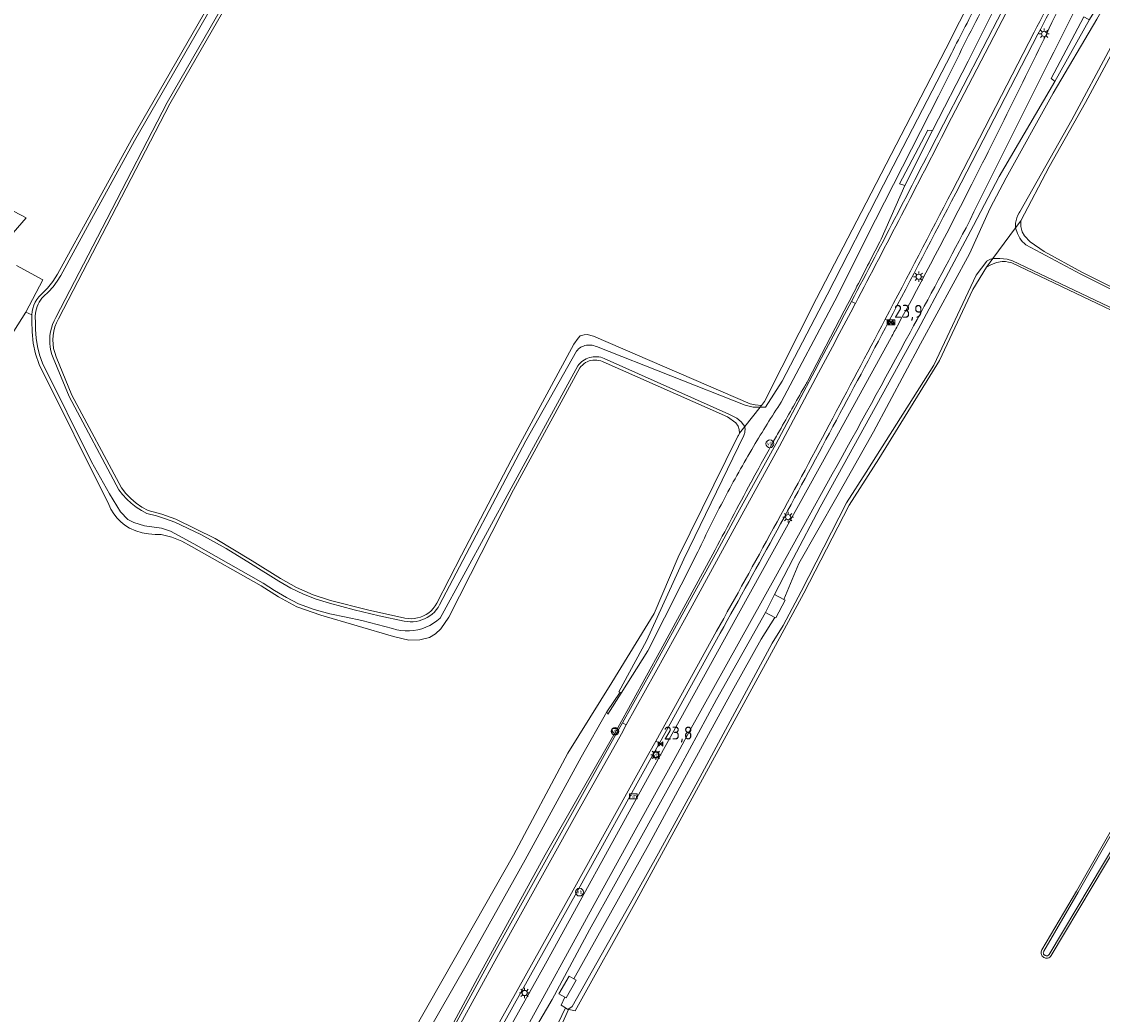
# Model space of a CAD drawing. Header units: metres. Extents: x 125158 to 132124, y 450612 to 454469.
# Tile 112 of 173: x 129247 to 129455, y 452160 to 452352. Entities that reach past the tile are written whole.
import ezdxf
from ezdxf.enums import TextEntityAlignment as Align

# ---------------------------------------------------------------- set-up
doc = ezdxf.new("R2010")
doc.units = ezdxf.units.M
doc.layers.get('0').update_dxf_attribs({"color": 8})
for name, color, linetype, lineweight in [('B-XX-KL-ET_LS_OV_LICHTMAST-S', 8, 'Continuous', 25), ('B-XX-KW-KUNSTWERK_DUIKER-G', 8, 'Continuous', 18), ('B-XX-OG-TERREIN_CULTUURSCHEIDING-GV', 8, 'Continuous', 18), ('B-XX-OG-WATER-GV', 8, 'Continuous', 18), ('B-XX-OG-WATER_SLOOT-GV', 8, 'Continuous', 18), ('B-XX-OG-WEG-GV', 8, 'Continuous', 18), ('B-XX-VH-VERHARDING_BEDRIJFSVLOERPLAAT-GV', 8, 'Continuous', 18), ('B-XX-VW-HECTOMETRERING-S', 8, 'Continuous', 25), ('B-XX-VW-VERKEERSTEKEN_BORD-S', 8, 'Continuous', 25), ('B-XX-VW-VERKEERSTEKEN_DRAAGCONSTRUCTIE-S', 8, 'Continuous', 25)]:
    doc.layers.add(name, color=color, linetype=linetype, lineweight=lineweight)
doc.layers.add('TOPOT30', color=1, linetype='Continuous')
doc.styles.add('ISO', font='iso', dxfattribs={"height": 5})
doc.styles.add('NLCS-ISO', font='NLCS-ISO.ttf')

# ---------------------------------------------------------------- blocks, each defined once
blk = doc.blocks.new('SIE-WEG_VERKEERSBORD-SO')
at = {"color": 0, "linetype": 'ByBlock', "lineweight": 18}
blk.add_lwpolyline([(-1.125, -1.125), (1.125, -1.125), (1.125, 1.125), (-1.125, 1.125)], close=True, dxfattribs=at)
at = {"color": 0, "linetype": 'ByBlock', "lineweight": 18, "style": 'NLCS-ISO'}
blk.add_text('vb', height=1.5, dxfattribs=at).set_placement((0, 0), align=Align.MIDDLE_CENTER)
blk = doc.blocks.new('SKL-ET_OV_LICHTMAST-SO')
at = {"color": 0, "linetype": 'ByBlock', "lineweight": 18}
for points in [[(-1.25, 0), (-2, 0)], [(-1.41, 1.41), (-0.88, 0.88)], [(0, 2), (0, 1.25)], [(0.88, 0.88), (1.41, 1.41)], [(2, 0), (1.25, 0)], [(-1.41, -1.41), (-0.88, -0.88)], [(0, -1.25), (0, -2)], [(0.88, -0.88), (1.41, -1.41)]]:
    blk.add_lwpolyline(points, dxfattribs=at)
blk.add_circle((0, 0), 1, dxfattribs=at)
blk = doc.blocks.new('SIE-WEG_PAAL_VERKEERSBORD-SO')
at = {"color": 0, "linetype": 'ByBlock', "lineweight": 18}
blk.add_circle((0, 0), 1.5, dxfattribs=at)
at = {"color": 0, "linetype": 'ByBlock', "lineweight": 18, "style": 'NLCS-ISO'}
blk.add_text('vb', height=1.5, dxfattribs=at).set_placement((0, 0.13), align=Align.MIDDLE_CENTER)
blk = doc.blocks.new('SIE-WEG_PAAL_HECTOMETERPAAL-SO')
at = {"color": 0, "linetype": 'ByBlock', "lineweight": 18}
blk.add_lwpolyline([(-1.44375, -0.94375), (1.44375, -0.94375), (1.44375, 0.94375), (-1.44375, 0.94375)], close=True, dxfattribs=at)
at = {"color": 0, "linetype": 'ByBlock', "lineweight": 18, "style": 'NLCS-ISO'}
blk.add_text('hm', height=1.5, dxfattribs=at).set_placement((0, 0), align=Align.MIDDLE_CENTER)
blk = doc.blocks.new('kilometerpaal')
at = {"color": 0}
for p, q in [((-0.44, 0.44), (0.44, -0.44)), ((-0.44, -0.44), (-0.44, 0.44)), ((0.44, 0.44), (-0.44, -0.44)), ((0.44, -0.44), (0.44, 0.44))]:
    blk.add_line(p, q, dxfattribs=at)
at = {"color": 0, "style": 'ISO'}
blk.add_attdef('KILOMETERPAAL', (0.59, 0.87), '', height=2.5, dxfattribs=at)

msp = doc.modelspace()

# ---------------------------------------------------------------- linework, layer by layer
at = {"layer": 'B-XX-KW-KUNSTWERK_DUIKER-G'}
for points in [[(129362.23, 452222.33), (129359.63, 452218.49)], [(129350.22, 452158.42), (129351.65, 452161.39)]]:
    msp.add_lwpolyline(points, dxfattribs=at)
at = {"layer": 'B-XX-OG-TERREIN_CULTUURSCHEIDING-GV'}
for points in [[(129301.68, 452381.63), (129275.29, 452335.79), (129253.82, 452294.31), (129253.43, 452293.54), (129253.13, 452292.76), (129252.91, 452291.95), (129252.77, 452291.12), (129252.72, 452290.28)], [(129245.72, 452304.64), (129250.81, 452301.88), (129247.52, 452295.65), (129248.66, 452295.1), (129248.73, 452295.72), (129248.87, 452296.34), (129249.07, 452296.94), (129249.33, 452297.52), (129249.65, 452298.06), (129250.02, 452298.57), (129250.44, 452299.04), (129251.68, 452300.24), (129252.74, 452301.54), (129253.64, 452302.97), (129267.89, 452328.92), (129290.48, 452368.16)], [(129252.72, 452290.28), (129252.76, 452289.45), (129252.88, 452288.62), (129253.08, 452287.81), (129253.37, 452287), (129256.39, 452279.62), (129265.95, 452261.7), (129266.79, 452260.64), (129267.75, 452259.65), (129268.8, 452258.77), (129269.93, 452257.99), (129271.1, 452257.35), (129273.78, 452256.63), (129276.49, 452255.67), (129284.02, 452251.94), (129291.2, 452247.63), (129296.68, 452244.24), (129299.74, 452242.5), (129302.94, 452241.09), (129306.28, 452240.02), (129313.44, 452238.18), (129320.66, 452236.59), (129321.27, 452236.5), (129321.88, 452236.48), (129322.48, 452236.52), (129323.08, 452236.62), (129323.66, 452236.78), (129324.23, 452237.01), (129324.76, 452237.29), (129325.27, 452237.63), (129325.73, 452238.01), (129326.15, 452238.45), (129326.53, 452238.93), (129326.85, 452239.45), (129331.62, 452248.75), (129341.15, 452267.04), (129353.27, 452289.46), (129354.1, 452290.59), (129354.49, 452291.04), (129355.27, 452291.26), (129355.84, 452291.29), (129357.08, 452290.98), (129387.33, 452277.91), (129388.27, 452277.71), (129389.48, 452277.62), (129390.09, 452278.39), (129400.1, 452298.27), (129408.74, 452314.87), (129425.06, 452346.41), (129427.69, 452351.66), (129430.36, 452356.89)], [(129242.82, 452316.33), (129247.58, 452313.82), (129243.41, 452308.99)], [(129385.25, 452272.29), (129385.15, 452272.99), (129384.99, 452273.6), (129384.56, 452274.24), (129382.92, 452275.43), (129358.95, 452286.03), (129358.82, 452286.09), (129358.46, 452286.22), (129358.09, 452286.32), (129357.72, 452286.37), (129357.34, 452286.39), (129356.96, 452286.36), (129356.58, 452286.3), (129356.22, 452286.2), (129355.86, 452286.05), (129355.53, 452285.88), (129355.21, 452285.67), (129354.92, 452285.42), (129354.65, 452285.15), (129354.43, 452284.87), (129341.61, 452261.33), (129329.13, 452236.78), (129327.6, 452234.54), (129326.58, 452233.55), (129325.43, 452232.87), (129323.53, 452232.38), (129321.44, 452232.36), (129318.44, 452233.04), (129304.42, 452237.17), (129299.8, 452238.76), (129296.26, 452240.68), (129292.93, 452242.8), (129279.5, 452250.39), (129277.64, 452251.41), (129275.66, 452252.21), (129273.65, 452252.75), (129272.49, 452252.73), (129271.21, 452252.83), (129269.95, 452253.06), (129268.72, 452253.43), (129267.51, 452253.93), (129266.63, 452254.51), (129265.84, 452255.17), (129265.12, 452255.9), (129264.48, 452256.72), (129263.94, 452257.59), (129263.51, 452258.49), (129250.08, 452285.52), (129249.41, 452287.57), (129248.95, 452289.67), (129248.72, 452291.8), (129248.7, 452293.89), (129248.65, 452294.47), (129248.66, 452295.1), (129247.52, 452295.65), (129245.19, 452291.96)], [(129306.39, 452129.53), (129319.35, 452151.74), (129330.43, 452171.18), (129341.6, 452190.83), (129352.09, 452210.54), (129360.57, 452224.18), (129368.75, 452237.48), (129373.41, 452248.37), (129384.95, 452271.68)]]:
    msp.add_lwpolyline(points, dxfattribs=at)
msp.add_arc((129383.51, 452272.76), 1.79, 323.0893, 345.0547, dxfattribs=at)
at = {"layer": 'B-XX-OG-WATER-GV'}
for points in [[(129291.08, 452367.91), (129268.49, 452328.67), (129260.21, 452313.58), (129254.24, 452302.71), (129253.56, 452301.59), (129252.77, 452300.54), (129251.9, 452299.56), (129250.95, 452298.66), (129250.63, 452298.32), (129250.35, 452297.95), (129250.09, 452297.56), (129249.88, 452297.14), (129249.69, 452296.72), (129249.54, 452296.27), (129249.43, 452295.82), (129249.36, 452295.36), (129249.33, 452294.89), (129249.34, 452294.43), (129249.38, 452293.96), (129249.38, 452292.3), (129249.51, 452290.63), (129249.78, 452288.99), (129250.18, 452287.37), (129250.71, 452285.79), (129260.17, 452266.77), (129263.66, 452260.58), (129265.79, 452257.09), (129267.17, 452255.59), (129268.34, 452255.07), (129270.42, 452254.42), (129273.71, 452253.92), (129275.41, 452253.39), (129279.92, 452250.94), (129293.3, 452243.36), (129295.51, 452241.92), (129297.79, 452240.58), (129300.12, 452239.35), (129303.13, 452238.25), (129306.21, 452237.39), (129309.35, 452236.78), (129312.35, 452236.1), (129315.33, 452235.36), (129318.3, 452234.57), (129319.09, 452234.35), (129319.89, 452234.2), (129320.71, 452234.13), (129321.53, 452234.13), (129322.34, 452234.2), (129323.15, 452234.34), (129323.94, 452234.55), (129324.71, 452234.83), (129325.45, 452235.18), (129326.16, 452235.59), (129326.83, 452236.06), (129327.45, 452236.59), (129341.16, 452261.66), (129354.01, 452285.24), (129354.23, 452285.53), (129354.47, 452285.79), (129354.74, 452286.04), (129355.02, 452286.26), (129355.33, 452286.45), (129355.65, 452286.62), (129355.98, 452286.76), (129356.32, 452286.87), (129356.67, 452286.95), (129357.03, 452287.01), (129357.39, 452287.03), (129357.75, 452287.02), (129358.1, 452286.98), (129358.46, 452286.91), (129358.8, 452286.81), (129359.14, 452286.68), (129383.21, 452275.96), (129384.74, 452275.18), (129385.57, 452274.49), (129386.01, 452273.91), (129386.26, 452273.56), (129389.23, 452277.3), (129387.9, 452277.32), (129386.32, 452277.66), (129357.63, 452288.98), (129357.36, 452289.08), (129357.09, 452289.17), (129356.82, 452289.23), (129356.53, 452289.27), (129356.25, 452289.28), (129355.97, 452289.27), (129355.69, 452289.23), (129355.41, 452289.17), (129355.14, 452289.08), (129354.88, 452288.97), (129354.63, 452288.84), (129354.39, 452288.69), (129354.16, 452288.52), (129353.95, 452288.32), (129353.76, 452288.12), (129344.01, 452270.78), (129327.37, 452239.15), (129327.07, 452238.66), (129326.73, 452238.2), (129326.35, 452237.77), (129325.92, 452237.38), (129325.47, 452237.03), (129324.99, 452236.72), (129324.48, 452236.46), (129323.95, 452236.24), (129323.4, 452236.08), (129322.83, 452235.96), (129322.27, 452235.89), (129321.69, 452235.88), (129321.12, 452235.91), (129320.55, 452236), (129315.71, 452237.03), (129310.9, 452238.18), (129306.11, 452239.45), (129303.56, 452240.23), (129301.08, 452241.21), (129298.68, 452242.37), (129296.37, 452243.73), (129290.89, 452247.12), (129286.16, 452250.05), (129281.28, 452252.72), (129276.25, 452255.11), (129274.49, 452255.77), (129272.7, 452256.33), (129270.87, 452256.79), (129269.82, 452257.35), (129268.82, 452258), (129267.87, 452258.74), (129266.99, 452259.55), (129266.18, 452260.43), (129265.45, 452261.37), (129255.85, 452279.36), (129252.81, 452286.78), (129252.56, 452287.47), (129252.36, 452288.18), (129252.22, 452288.9), (129252.14, 452289.64), (129252.12, 452290.37), (129252.17, 452291.11), (129252.27, 452291.83), (129252.44, 452292.55), (129252.67, 452293.25), (129252.95, 452293.93), (129253.29, 452294.58), (129263.12, 452313.58), (129274.76, 452336.08), (129301.16, 452381.93)], [(129479.26, 452288.95), (129451.11, 452302.96), (129440.47, 452308.63), (129440.15, 452308.91), (129439.85, 452309.21), (129439.58, 452309.54), (129439.35, 452309.9), (129439.14, 452310.27), (129438.89, 452310.78), (129438.51, 452311.86), (129434.1, 452305.95), (129434.74, 452305.96), (129435.45, 452305.97), (129436.17, 452305.92), (129436.88, 452305.84), (129437.92, 452305.55), (129474.96, 452287.88)], [(129500.42, 452270.89), (129450.61, 452183.69), (129443.95, 452172.36), (129443.88, 452172.16), (129443.87, 452172.03), (129443.89, 452171.91), (129443.93, 452171.78), (129444.03, 452171.65), (129444.14, 452171.55), (129444.26, 452171.48), (129444.44, 452171.43), (129444.58, 452171.42), (129444.71, 452171.46), (129444.88, 452171.56), (129445.01, 452171.68), (129476.65, 452224.7)]]:
    msp.add_lwpolyline(points, dxfattribs=at)
at = {"layer": 'B-XX-OG-WATER_SLOOT-GV'}
for points in [[(129438.51, 452311.86), (129439.54, 452313.24), (129444.98, 452323.67), (129451.99, 452336.05), (129457.4, 452346.12), (129464.98, 452359.81), (129473.12, 452374.43), (129473.28, 452374.73), (129483.98, 452393.95), (129484.68, 452395.69)], [(129439.22, 452314.79), (129439.34, 452314.97), (129449.37, 452332.73), (129456.9, 452346.73), (129468.39, 452367.69), (129472.42, 452374.81), (129476.61, 452382.21), (129483.22, 452394.35)], [(129301.16, 452381.93), (129274.76, 452336.08), (129263.12, 452313.58), (129253.29, 452294.58), (129252.95, 452293.93), (129252.67, 452293.25), (129252.44, 452292.55), (129252.27, 452291.83), (129252.17, 452291.11), (129252.12, 452290.37), (129252.14, 452289.64), (129252.22, 452288.9), (129252.36, 452288.18), (129252.56, 452287.47), (129252.81, 452286.78), (129255.85, 452279.36), (129265.45, 452261.37), (129266.18, 452260.43), (129266.99, 452259.55), (129267.87, 452258.74), (129268.82, 452258), (129269.82, 452257.35), (129270.87, 452256.79), (129272.7, 452256.33), (129274.49, 452255.77), (129276.25, 452255.11), (129281.28, 452252.72), (129286.16, 452250.05), (129290.89, 452247.12), (129296.37, 452243.73), (129298.68, 452242.37), (129301.08, 452241.21), (129303.56, 452240.23), (129306.11, 452239.45), (129310.9, 452238.18), (129315.71, 452237.03), (129320.55, 452236), (129321.12, 452235.91), (129321.69, 452235.88), (129322.27, 452235.89), (129322.83, 452235.96), (129323.4, 452236.08), (129323.95, 452236.24), (129324.48, 452236.46), (129324.99, 452236.72), (129325.47, 452237.03), (129325.92, 452237.38), (129326.35, 452237.77), (129326.73, 452238.2), (129327.07, 452238.66), (129327.37, 452239.15), (129344.01, 452270.78), (129353.76, 452288.12), (129353.95, 452288.32), (129354.16, 452288.52), (129354.39, 452288.69), (129354.63, 452288.84), (129354.88, 452288.97), (129355.14, 452289.08), (129355.41, 452289.17), (129355.69, 452289.23), (129355.97, 452289.27), (129356.25, 452289.28), (129356.53, 452289.27), (129356.82, 452289.23), (129357.09, 452289.17), (129357.36, 452289.08), (129357.63, 452288.98), (129386.32, 452277.66), (129387.9, 452277.32), (129389.23, 452277.3), (129389.48, 452277.62), (129388.27, 452277.71), (129387.33, 452277.91), (129357.08, 452290.98), (129355.84, 452291.29), (129355.27, 452291.26), (129354.49, 452291.04), (129354.1, 452290.59), (129353.27, 452289.46), (129341.15, 452267.04), (129331.62, 452248.75), (129326.85, 452239.45), (129326.53, 452238.93), (129326.15, 452238.45), (129325.73, 452238.01), (129325.27, 452237.63), (129324.76, 452237.29), (129324.23, 452237.01), (129323.66, 452236.78), (129323.08, 452236.62), (129322.48, 452236.52), (129321.88, 452236.48), (129321.27, 452236.5), (129320.66, 452236.59), (129313.44, 452238.18), (129306.28, 452240.02), (129302.94, 452241.09), (129299.74, 452242.5), (129296.68, 452244.24), (129291.2, 452247.63), (129284.02, 452251.94), (129276.49, 452255.67), (129273.78, 452256.63), (129271.1, 452257.35), (129269.93, 452257.99), (129268.8, 452258.77), (129267.75, 452259.65), (129266.79, 452260.64), (129265.95, 452261.7), (129256.39, 452279.62), (129253.37, 452287), (129253.08, 452287.81), (129252.88, 452288.62), (129252.76, 452289.45), (129252.72, 452290.28), (129252.77, 452291.12), (129252.91, 452291.95), (129253.13, 452292.76), (129253.43, 452293.54), (129253.82, 452294.31), (129275.29, 452335.79), (129301.68, 452381.63)], [(129476.61, 452382.21), (129472.42, 452374.81), (129468.39, 452367.69), (129456.9, 452346.73), (129449.37, 452332.73), (129439.34, 452314.97), (129439.22, 452314.79)], [(129290.48, 452368.16), (129267.89, 452328.92), (129253.64, 452302.97), (129252.74, 452301.54), (129251.68, 452300.24), (129250.44, 452299.04), (129250.02, 452298.57), (129249.65, 452298.06), (129249.33, 452297.52), (129249.07, 452296.94), (129248.87, 452296.34), (129248.73, 452295.72), (129248.66, 452295.1), (129248.65, 452294.47), (129248.7, 452293.89), (129248.72, 452291.8), (129248.95, 452289.67), (129249.41, 452287.57), (129250.08, 452285.52), (129263.51, 452258.49), (129263.94, 452257.59), (129264.48, 452256.72), (129265.12, 452255.9), (129265.84, 452255.17), (129266.63, 452254.51), (129267.51, 452253.93), (129268.72, 452253.43), (129269.95, 452253.06), (129271.21, 452252.83), (129272.49, 452252.73), (129273.65, 452252.75), (129275.66, 452252.21), (129277.64, 452251.41), (129279.5, 452250.39), (129292.93, 452242.8), (129296.26, 452240.68), (129299.8, 452238.76), (129304.42, 452237.17), (129318.44, 452233.04), (129321.44, 452232.36), (129323.53, 452232.38), (129325.43, 452232.87), (129326.58, 452233.55), (129327.6, 452234.54), (129329.13, 452236.78), (129341.61, 452261.33), (129354.43, 452284.87), (129354.65, 452285.15), (129354.92, 452285.42), (129355.21, 452285.67), (129355.53, 452285.88), (129355.86, 452286.05), (129356.22, 452286.2), (129356.58, 452286.3), (129356.96, 452286.36), (129357.34, 452286.39), (129357.72, 452286.37), (129358.09, 452286.32), (129358.46, 452286.22), (129358.82, 452286.09), (129358.95, 452286.03), (129382.92, 452275.43), (129384.56, 452274.24), (129384.99, 452273.6), (129385.15, 452272.99), (129385.25, 452272.29), (129386.26, 452273.56), (129386.01, 452273.91), (129385.57, 452274.49), (129384.74, 452275.18), (129383.21, 452275.96), (129359.14, 452286.68), (129358.8, 452286.81), (129358.46, 452286.91), (129358.1, 452286.98), (129357.75, 452287.02), (129357.39, 452287.03), (129357.03, 452287.01), (129356.67, 452286.95), (129356.32, 452286.87), (129355.98, 452286.76), (129355.65, 452286.62), (129355.33, 452286.45), (129355.02, 452286.26), (129354.74, 452286.04), (129354.47, 452285.79), (129354.23, 452285.53), (129354.01, 452285.24), (129341.16, 452261.66), (129327.45, 452236.59), (129326.83, 452236.06), (129326.16, 452235.59), (129325.45, 452235.18), (129324.71, 452234.83), (129323.94, 452234.55), (129323.15, 452234.34), (129322.34, 452234.2), (129321.53, 452234.13), (129320.71, 452234.13), (129319.89, 452234.2), (129319.09, 452234.35), (129318.3, 452234.57), (129315.33, 452235.36), (129312.35, 452236.1), (129309.35, 452236.78), (129306.21, 452237.39), (129303.13, 452238.25), (129300.12, 452239.35), (129297.79, 452240.58), (129295.51, 452241.92), (129293.3, 452243.36), (129279.92, 452250.94), (129275.41, 452253.39), (129273.71, 452253.92), (129270.42, 452254.42), (129268.34, 452255.07), (129267.17, 452255.59), (129265.79, 452257.09), (129263.66, 452260.58), (129260.17, 452266.77), (129250.71, 452285.79), (129250.18, 452287.37), (129249.78, 452288.99), (129249.51, 452290.63), (129249.38, 452292.3), (129249.38, 452293.96), (129249.34, 452294.43), (129249.33, 452294.89), (129249.36, 452295.36), (129249.43, 452295.82), (129249.54, 452296.27), (129249.69, 452296.72), (129249.88, 452297.14), (129250.09, 452297.56), (129250.35, 452297.95), (129250.63, 452298.32), (129250.95, 452298.66), (129251.9, 452299.56), (129252.77, 452300.54), (129253.56, 452301.59), (129254.24, 452302.71), (129260.21, 452313.58), (129268.49, 452328.67), (129291.08, 452367.91)], [(129460.79, 452364.64), (129453.96, 452353.94), (129452.76, 452352.06), (129446.07, 452340.15), (129435.32, 452321.77), (129430.42, 452312.35), (129419.74, 452292.25), (129414.86, 452283.43), (129400.83, 452258.03), (129395.59, 452248.07), (129392.02, 452241.12), (129393.82, 452240.18), (129396.69, 452247.16), (129404.02, 452259.96), (129411.1, 452272.51), (129420.2, 452289.49), (129429.65, 452306.89), (129433.62, 452315.71), (129436.73, 452321.57), (129445.79, 452337.86), (129454.19, 452352.12), (129457.26, 452357.62)], [(129412.59, 452309.73), (129417.12, 452320.04), (129416.09, 452320.36), (129421.58, 452330.76), (129422.46, 452330.69), (129429.4, 452344.04), (129439.8, 452364.92)], [(129430.36, 452356.89), (129427.69, 452351.66), (129425.06, 452346.41)], [(129454.19, 452352.12), (129445.79, 452337.86), (129436.73, 452321.57), (129433.62, 452315.71), (129429.65, 452306.89), (129420.2, 452289.49), (129411.1, 452272.51), (129404.02, 452259.96), (129396.69, 452247.16), (129393.82, 452240.18), (129394.04, 452240.06), (129392.23, 452236.62), (129392.05, 452236.72), (129389.4, 452232.55), (129384.12, 452223.08), (129375.45, 452207.19), (129367.73, 452192.94), (129353.28, 452166.99), (129353.75, 452166.72), (129351.76, 452163.32), (129351.51, 452163.47), (129350.85, 452161.93), (129351.65, 452161.39), (129351.85, 452161.25), (129352.12, 452161.07), (129352.33, 452161.21), (129352.94, 452161.63), (129365.57, 452183.96), (129369.58, 452191.26), (129377.58, 452205.86), (129391.55, 452231.78), (129393.68, 452235.18)], [(129425.06, 452346.41), (129408.74, 452314.87), (129400.1, 452298.27), (129390.09, 452278.39), (129389.48, 452277.62), (129389.23, 452277.3), (129390.24, 452277.31), (129393.46, 452282.29), (129402.18, 452298.95)], [(129402.18, 452298.95), (129413.01, 452320.16), (129426.15, 452345.54)], [(129426.15, 452345.54), (129413.01, 452320.16)], [(129423.65, 452337.31), (129411.51, 452313.45), (129403.65, 452297.81), (129393.3, 452278.28)], [(129393.3, 452278.28), (129403.65, 452297.81), (129411.51, 452313.45), (129423.65, 452337.31)], [(129413.01, 452320.16), (129402.18, 452298.95), (129393.46, 452282.29), (129390.24, 452277.31), (129389.23, 452277.3), (129386.26, 452273.56)], [(129433.96, 452305.91), (129434.1, 452305.95), (129438.51, 452311.86)], [(129479.45, 452289.33), (129451.3, 452303.34), (129444.04, 452307.35), (129441.36, 452309.22), (129440.23, 452310.35), (129439.82, 452311.1), (129439.56, 452312.14), (129439.54, 452313.24), (129438.51, 452311.86), (129438.89, 452310.78), (129439.14, 452310.27), (129439.35, 452309.9), (129439.58, 452309.54), (129439.85, 452309.21), (129440.15, 452308.91), (129440.47, 452308.63), (129451.11, 452302.96), (129479.26, 452288.95)], [(129397.16, 452241.71), (129393.68, 452235.18), (129391.55, 452231.78), (129377.58, 452205.86), (129369.58, 452191.26), (129365.57, 452183.96), (129352.94, 452161.63), (129352.33, 452161.21), (129352.26, 452161.05), (129352.64, 452160.99), (129353.55, 452160.85), (129365.04, 452181.52), (129378.11, 452205.49), (129392.21, 452231.31), (129397.66, 452241.43), (129406.39, 452258.37), (129412.12, 452267.35), (129423.81, 452286.32), (129430.28, 452300.02), (129432.88, 452304.31), (129434.1, 452305.95), (129433.96, 452305.91)], [(129393.68, 452235.18), (129397.16, 452241.71), (129405.91, 452258.81), (129409.66, 452264.72), (129410.8, 452266.51), (129411.54, 452267.68), (129422.75, 452285.42), (129430.92, 452302.73), (129432.94, 452305.46)], [(129432.94, 452305.46), (129430.92, 452302.73), (129422.75, 452285.42), (129411.54, 452267.68), (129410.8, 452266.51), (129409.66, 452264.72), (129405.91, 452258.81), (129397.16, 452241.71)], [(129474.96, 452287.88), (129437.92, 452305.55), (129436.88, 452305.84), (129436.17, 452305.92), (129435.45, 452305.97), (129434.74, 452305.96), (129434.1, 452305.95), (129432.88, 452304.31), (129433.72, 452304.77), (129434.85, 452305.18), (129435.92, 452305.39), (129436.55, 452305.37), (129437.18, 452305.29), (129437.78, 452305.15), (129474.78, 452287.5)], [(129398.27, 452282.14), (129398.41, 452282.4), (129405.47, 452295.91)], [(129386.07, 452271.83), (129374.49, 452247.95), (129367.32, 452232.24), (129361.95, 452222.38), (129362.18, 452222.26), (129362.39, 452222.14), (129367.56, 452230.29), (129377.23, 452249.4)], [(129374.49, 452247.95), (129386.07, 452271.83)], [(129386.26, 452273.56), (129385.25, 452272.29)], [(129384.95, 452271.68), (129373.41, 452248.37), (129368.75, 452237.48), (129360.57, 452224.18), (129352.09, 452210.54), (129341.6, 452190.83), (129330.43, 452171.18), (129319.35, 452151.74), (129306.39, 452129.53)], [(129500.07, 452271.13), (129450.25, 452183.9), (129443.58, 452172.57), (129443.5, 452172.38), (129443.45, 452172.18), (129443.44, 452172.02), (129443.46, 452171.86), (129443.49, 452171.71), (129443.56, 452171.57), (129443.67, 452171.39), (129443.82, 452171.24), (129444, 452171.12), (129444.14, 452171.05), (129444.29, 452171.01), (129444.5, 452170.99), (129444.71, 452171.01), (129444.91, 452171.07), (129445.1, 452171.17), (129445.26, 452171.31), (129445.39, 452171.47), (129477.02, 452224.49)], [(129476.65, 452224.7), (129445.01, 452171.68), (129444.88, 452171.56), (129444.71, 452171.46), (129444.58, 452171.42), (129444.44, 452171.43), (129444.26, 452171.48), (129444.14, 452171.55), (129444.03, 452171.65), (129443.93, 452171.78), (129443.89, 452171.91), (129443.87, 452172.03), (129443.88, 452172.16), (129443.95, 452172.36), (129450.61, 452183.69), (129500.42, 452270.89)], [(129308.28, 452119.74), (129320.21, 452140.62), (129328.72, 452156.03), (129334.68, 452167.11), (129347.74, 452190.91), (129361.73, 452215.4), (129370.06, 452230.48), (129380.1, 452248.91)], [(129377.23, 452249.4), (129367.56, 452230.29), (129362.39, 452222.14), (129359.8, 452218.07), (129359.63, 452218.49), (129354.71, 452209.79), (129343.85, 452189.97), (129332.67, 452169.96), (129321.64, 452150.65), (129308.74, 452128.19)], [(129308.74, 452128.19), (129321.64, 452150.65), (129332.67, 452169.96), (129343.85, 452189.97), (129354.71, 452209.79), (129359.63, 452218.49), (129359.8, 452218.07), (129362.39, 452222.14), (129362.18, 452222.26), (129361.95, 452222.38), (129367.32, 452232.24), (129374.49, 452247.95)], [(129350.87, 452158.06), (129352.26, 452161.05), (129352.33, 452161.21), (129352.12, 452161.07), (129351.85, 452161.25), (129351.65, 452161.39), (129350.85, 452161.93), (129351.51, 452163.47), (129350.38, 452164.13), (129352.37, 452167.53), (129353.28, 452166.99), (129367.73, 452192.94), (129375.45, 452207.19), (129384.12, 452223.08), (129389.4, 452232.55), (129392.05, 452236.72), (129390.23, 452237.66), (129380.83, 452220.89), (129373.86, 452208.02), (129361.22, 452185.3), (129356.29, 452176.44), (129349.1, 452163.03), (129337.55, 452143.38)]]:
    msp.add_lwpolyline(points, dxfattribs=at)
for centre, radius, start, end in [((130642.33, 451738.57), 1357.81, 152.48015, 153.15763), ((130563.94, 451767.28), 1276.31, 152.53312, 153.05877), ((130632.38, 451743.47), 1346.72, 153.15248, 153.83552), ((129443.11, 452312.3), 4.62, 147.3568, 173.9665), ((129443.13, 452312.29), 4.64, 173.9224, 185.3328), ((126362.93, 453869.1), 3425.21, 332.74674, 332.91819), ((129435.47, 452300.98), 5.15, 107.0328, 119.4989), ((128635.65, 452698.4), 868.69, 332.39836, 332.74732), ((129362.17, 452301.48), 40.95, 330.3671, 331.8231), ((129591.15, 452148.96), 236.37, 146.8294, 148.0523), ((129592.34, 452148.41), 237.67, 148.0931, 149.3094), ((129383.19, 452273.01), 3.12, 337.6817, 351.6892), ((129383.28, 452273.01), 3.02, 5.9107, 10.5483), ((129383.29, 452273.01), 3.02, 351.5631, 6.0249), ((129587.72, 452151.2), 232.28, 149.3186, 152.1538), ((129587.69, 452151.24), 232.23, 152.1598, 154.9955)]:
    msp.add_arc(centre, radius, start, end, dxfattribs=at)
at = {"layer": 'B-XX-OG-WATER_SLOOT-GV', "extrusion": (0, 0, -1)}
for centre, radius, start, end in [((-130642.33, 451738.57), 1357.81, 26.84237, 27.51985), ((-130563.94, 451767.28), 1276.31, 26.94123, 27.46688), ((-130632.38, 451743.47), 1346.72, 26.16448, 26.84752), ((-129443.11, 452312.3), 4.62, 6.0335, 32.6432), ((-129443.13, 452312.29), 4.64, 354.6672, 6.0776), ((-129435.47, 452300.98), 5.15, 60.5011, 72.9672), ((-132546.78, 450491.16), 3622.24, 29.46171, 29.61619), ((-129591.15, 452148.96), 236.37, 31.9477, 33.1706), ((-129592.34, 452148.41), 237.67, 30.6906, 31.9069), ((-129383.51, 452272.76), 1.79, 194.9453, 216.9107), ((-129383.19, 452273.01), 3.12, 188.3108, 202.3183), ((-129383.28, 452273.01), 3.02, 169.4517, 174.0893), ((-129383.29, 452273.01), 3.02, 173.9751, 188.4369), ((-129868.69, 452003.93), 546.43, 29.1433, 29.467), ((-129587.72, 452151.2), 232.28, 27.8462, 30.6814), ((-129903.43, 451984.39), 586.28, 28.34961, 29.15857), ((-130367.96, 451734.03), 1113.99, 27.52921, 28.33667), ((-129587.69, 452151.24), 232.23, 25.0045, 27.8402)]:
    msp.add_arc(centre, radius, start, end, dxfattribs=at)
at = {"layer": 'B-XX-OG-WEG-GV'}
for points in [[(129439.8, 452364.92), (129429.4, 452344.04), (129422.46, 452330.69), (129417.12, 452320.04), (129412.59, 452309.73)], [(129424.59, 452331.88), (129436.01, 452353.89)], [(129436.01, 452353.89), (129424.59, 452331.88)], [(129425.34, 452331.49), (129436.76, 452353.5)], [(129436.76, 452353.5), (129425.34, 452331.49)], [(129337.55, 452143.38), (129349.1, 452163.03), (129356.29, 452176.44), (129361.22, 452185.3), (129373.86, 452208.02), (129380.83, 452220.89), (129390.23, 452237.66), (129392.02, 452241.12), (129395.59, 452248.07), (129400.83, 452258.03), (129414.86, 452283.43), (129419.74, 452292.25), (129430.42, 452312.35), (129435.32, 452321.77), (129446.07, 452340.15), (129445.87, 452340.3), (129445.37, 452340.68), (129451.68, 452352.63)], [(129442.12, 452349.65), (129426.26, 452318.97)], [(129426.26, 452318.97), (129442.12, 452349.65)], [(129426.97, 452318.6), (129442.83, 452349.28)], [(129442.83, 452349.28), (129426.97, 452318.6)], [(129407.6, 452297.28), (129406.85, 452297.67)], [(129406.85, 452297.67), (129407.6, 452297.28)], [(129405.47, 452295.91), (129398.41, 452282.4), (129398.27, 452282.14)], [(129414.07, 452293.87), (129413.36, 452294.24)], [(129413.36, 452294.24), (129414.07, 452293.87)], [(129310.68, 452103.34), (129316.88, 452114.48), (129328.83, 452135.92), (129347.8, 452169.89), (129366.75, 452204.35), (129370.88, 452211.83), (129385.05, 452237.45), (129402.9, 452269.7), (129414.49, 452290.73)], [(129414.49, 452290.73), (129402.9, 452269.7), (129385.05, 452237.45), (129370.88, 452211.83)], [(129304.5, 452113.78), (129306.41, 452116.11), (129306.76, 452115.82), (129308.06, 452117.85), (129308.9, 452119.26), (129309.26, 452119.85), (129312.2, 452125.23), (129313.33, 452127.38), (129323.04, 452144.75), (129337.64, 452171.48), (129352.99, 452199.09), (129361.71, 452214.69), (129362.66, 452216.4), (129368.24, 452226.44), (129374.18, 452237.24), (129380.85, 452249.38), (129384.93, 452256.89), (129392.23, 452270.15), (129399.76, 452284.29)], [(129399.76, 452284.29), (129392.23, 452270.15), (129384.93, 452256.89), (129380.85, 452249.38), (129374.18, 452237.24), (129368.24, 452226.44), (129362.66, 452216.4)], [(129362.66, 452216.4), (129363.4, 452215.99), (129368.98, 452226.03), (129374.92, 452236.83), (129381.59, 452248.97), (129385.67, 452256.49), (129392.97, 452269.75), (129400.5, 452283.9)], [(129400.5, 452283.9), (129392.97, 452269.75), (129385.67, 452256.49), (129381.59, 452248.97), (129374.92, 452236.83), (129368.98, 452226.03), (129363.4, 452215.99)], [(129403.14, 452264.34), (129392.17, 452244.58), (129375.62, 452214.77), (129373.27, 452210.5), (129357.91, 452182.61), (129342.5, 452154.56), (129320.31, 452114.86)], [(129373.27, 452210.5), (129375.62, 452214.77), (129392.17, 452244.58), (129403.14, 452264.34)], [(129380.1, 452248.91), (129370.06, 452230.48), (129361.73, 452215.4), (129347.74, 452190.91), (129334.68, 452167.11), (129328.72, 452156.03), (129320.21, 452140.62), (129308.28, 452119.74)], [(129381.5, 452233.68), (129369.77, 452212.45), (129368.45, 452210.06), (129353.82, 452183.74), (129336.87, 452153.31), (129320.9, 452124.07)], [(129380.8, 452234.07), (129369.07, 452212.84), (129369.77, 452212.45), (129381.5, 452233.68)], [(129369.07, 452212.84), (129380.8, 452234.07)], [(129363.4, 452215.99), (129362.45, 452214.28), (129353.73, 452198.68), (129338.38, 452171.08), (129323.77, 452144.34), (129314.08, 452126.98), (129312.94, 452124.84), (129309.99, 452119.43), (129309.62, 452118.82)], [(129370.88, 452211.83), (129366.75, 452204.35), (129347.8, 452169.89), (129328.83, 452135.92), (129316.88, 452114.48)], [(129320.9, 452124.07), (129336.87, 452153.31), (129353.82, 452183.74), (129368.45, 452210.06), (129369.77, 452212.45), (129369.07, 452212.84), (129367.74, 452210.45), (129353.12, 452184.13), (129336.16, 452153.7), (129320.2, 452124.46)], [(129320.2, 452124.46), (129336.16, 452153.7), (129353.12, 452184.13), (129367.74, 452210.45), (129369.07, 452212.84)], [(129320.31, 452114.86), (129342.5, 452154.56), (129357.91, 452182.61), (129373.27, 452210.5)]]:
    msp.add_lwpolyline(points, dxfattribs=at)
for points in [[(129446.07, 452340.15), (129452.76, 452352.06), (129452.54, 452352.18), (129451.68, 452352.63), (129445.37, 452340.68), (129445.87, 452340.3)], [(129417.12, 452320.04), (129422.46, 452330.69), (129421.58, 452330.76), (129416.09, 452320.36)], [(129390.23, 452237.66), (129392.05, 452236.72), (129392.23, 452236.62), (129394.04, 452240.06), (129393.82, 452240.18), (129392.02, 452241.12)], [(129363.4, 452215.99), (129362.66, 452216.4), (129361.71, 452214.69), (129352.99, 452199.09), (129337.64, 452171.48), (129323.04, 452144.75), (129313.33, 452127.38), (129312.2, 452125.23), (129309.26, 452119.85), (129308.9, 452119.26), (129309.62, 452118.82), (129309.99, 452119.43), (129312.94, 452124.84), (129314.08, 452126.98), (129323.77, 452144.34), (129338.38, 452171.08), (129353.73, 452198.68), (129362.45, 452214.28)], [(129351.51, 452163.47), (129351.76, 452163.32), (129353.75, 452166.72), (129353.28, 452166.99), (129352.37, 452167.53), (129350.38, 452164.13)]]:
    msp.add_lwpolyline(points, close=True, dxfattribs=at)
for centre, radius, start, end in [((130481.17, 451814.05), 1168.97, 150.90755, 152.73032), ((130480.49, 451814.42), 1167.39, 150.90723, 152.73122), ((133961, 450067.81), 5057.21, 153.03248, 153.65709), ((127295.68, 453398.27), 2391.16, 333.20435, 334.09362), ((126793.17, 453674.59), 2954.19, 332.21933, 332.96659), ((126790.11, 453676.2), 2958.49, 332.21931, 332.96564), ((128520.46, 452780.59), 1019.44, 331.42588, 333.15997), ((126608.31, 453773.13), 3171.03, 332.20084, 332.70479), ((126584.23, 453785.67), 3198.98, 332.20321, 332.70288), ((127251.94, 453462.41), 2462.33, 331.6118, 332.14461), ((126704.1, 453721.88), 3055.03, 331.92905, 332.21307), ((126831.64, 453654.25), 2911.51, 331.92241, 332.22052), ((126593.91, 453780.17), 3187.05, 331.79563, 332.20958), ((126593.52, 453780.36), 3188.29, 331.79595, 332.20982), ((128877.14, 452585.56), 612.92, 331.24771, 331.48883), ((127280.82, 453447.42), 2429.79, 330.8628, 331.59906), ((132546.78, 450491.16), 3622.24, 150.38381, 150.53829), ((127689.41, 453183.25), 1939.53, 330.6997, 332.04069), ((127688.56, 453183.73), 1941.3, 330.69961, 332.03979), ((129868.69, 452003.93), 546.43, 150.533, 150.8567), ((129903.43, 451984.39), 586.28, 150.84143, 151.65039), ((130367.96, 451734.03), 1113.99, 151.66333, 152.47079)]:
    msp.add_arc(centre, radius, start, end, dxfattribs=at)
at = {"layer": 'B-XX-OG-WEG-GV', "extrusion": (0, 0, -1)}
for centre, radius, start, end in [((-130481.17, 451814.05), 1168.97, 27.26968, 29.09245), ((-130480.49, 451814.42), 1167.39, 27.26878, 29.09277), ((-133961, 450067.81), 5057.21, 26.34291, 26.96752), ((-127295.68, 453398.27), 2391.16, 205.90638, 206.79565), ((-126793.17, 453674.59), 2954.19, 207.03341, 207.78067), ((-126790.11, 453676.2), 2958.49, 207.03436, 207.78069), ((-128520.46, 452780.59), 1019.44, 206.84003, 208.57412), ((-126608.31, 453773.13), 3171.03, 207.29521, 207.79916), ((-126584.23, 453785.67), 3198.98, 207.29712, 207.79679), ((-127251.94, 453462.41), 2462.33, 207.85539, 208.3882), ((-126362.93, 453869.1), 3425.21, 207.08181, 207.25326), ((-128635.65, 452698.4), 868.69, 207.25268, 207.60164), ((-126704.1, 453721.88), 3055.03, 207.78693, 208.07095), ((-126831.64, 453654.25), 2911.51, 207.77948, 208.07759), ((-126593.91, 453780.17), 3187.05, 207.79042, 208.20437), ((-126593.52, 453780.36), 3188.29, 207.79018, 208.20405), ((-128877.14, 452585.56), 612.92, 208.51117, 208.75229), ((-127280.82, 453447.42), 2429.79, 208.40094, 209.1372), ((-129362.17, 452301.48), 40.95, 208.1769, 209.6329), ((-127689.41, 453183.25), 1939.53, 207.95931, 209.3003), ((-127688.56, 453183.73), 1941.3, 207.96021, 209.30039)]:
    msp.add_arc(centre, radius, start, end, dxfattribs=at)
at = {"layer": 'B-XX-VH-VERHARDING_BEDRIJFSVLOERPLAAT-GV'}
msp.add_lwpolyline([(129247.58, 452313.82), (129242.82, 452316.33), (129239.77, 452310.64), (129238.53, 452309.6), (129182.23, 452200.97), (129168.65, 452174.59), (129172.04, 452172.83), (129203.24, 452233.93), (129233.79, 452293.52), (129240.13, 452304.58), (129241.05, 452305.82), (129242.43, 452307.68), (129243.41, 452308.99)], close=True, dxfattribs=at)

# ---------------------------------------------------------------- block references
at = {"layer": 'B-XX-KL-ET_LS_OV_LICHTMAST-S', "xscale": 0.5, "yscale": 0.5, "zscale": 0.5}
for p in [(129444.02, 452349.32), (129419.82, 452302.45), (129394.63, 452256.07), (129369.12, 452210.22), (129343.77, 452164.27)]:
    msp.add_blockref('SKL-ET_OV_LICHTMAST-SO', p, dxfattribs=at)
at = {"layer": 'B-XX-VW-HECTOMETRERING-S', "xscale": 0.5, "yscale": 0.5, "zscale": 0.5}
for p in [(129414.47, 452293.66), (129364.75, 452202.22)]:
    msp.add_blockref('SIE-WEG_PAAL_HECTOMETERPAAL-SO', p, dxfattribs=at)
at = {"layer": 'B-XX-VW-VERKEERSTEKEN_BORD-S', "xscale": 0.5, "yscale": 0.5, "zscale": 0.5}
for p in [(129361.22, 452214.74), (129369.12, 452210.22)]:
    msp.add_blockref('SIE-WEG_VERKEERSBORD-SO', p, dxfattribs=at)
at = {"layer": 'B-XX-VW-VERKEERSTEKEN_DRAAGCONSTRUCTIE-S', "xscale": 0.5, "yscale": 0.5, "zscale": 0.5}
for p in [(129391.1, 452270.22), (129361.22, 452214.74), (129354.36, 452183.73)]:
    msp.add_blockref('SIE-WEG_PAAL_VERKEERSBORD-SO', p, dxfattribs=at)
at = {"layer": 'TOPOT30'}
ref = msp.add_blockref('kilometerpaal', (129414.47, 452293.66), dxfattribs=at)
ref.add_attrib('KILOMETERPAAL', '23,9', (129415.06, 452294.53), dxfattribs={"color": 0, "height": 2.5, "style": 'ISO'})
ref = msp.add_blockref('kilometerpaal', (129370.03, 452212.3), dxfattribs=at)
ref.add_attrib('KILOMETERPAAL', '23,8', (129370.62, 452213.17), dxfattribs={"color": 0, "height": 2.5, "style": 'ISO'})

doc.saveas('drawing.dxf')
